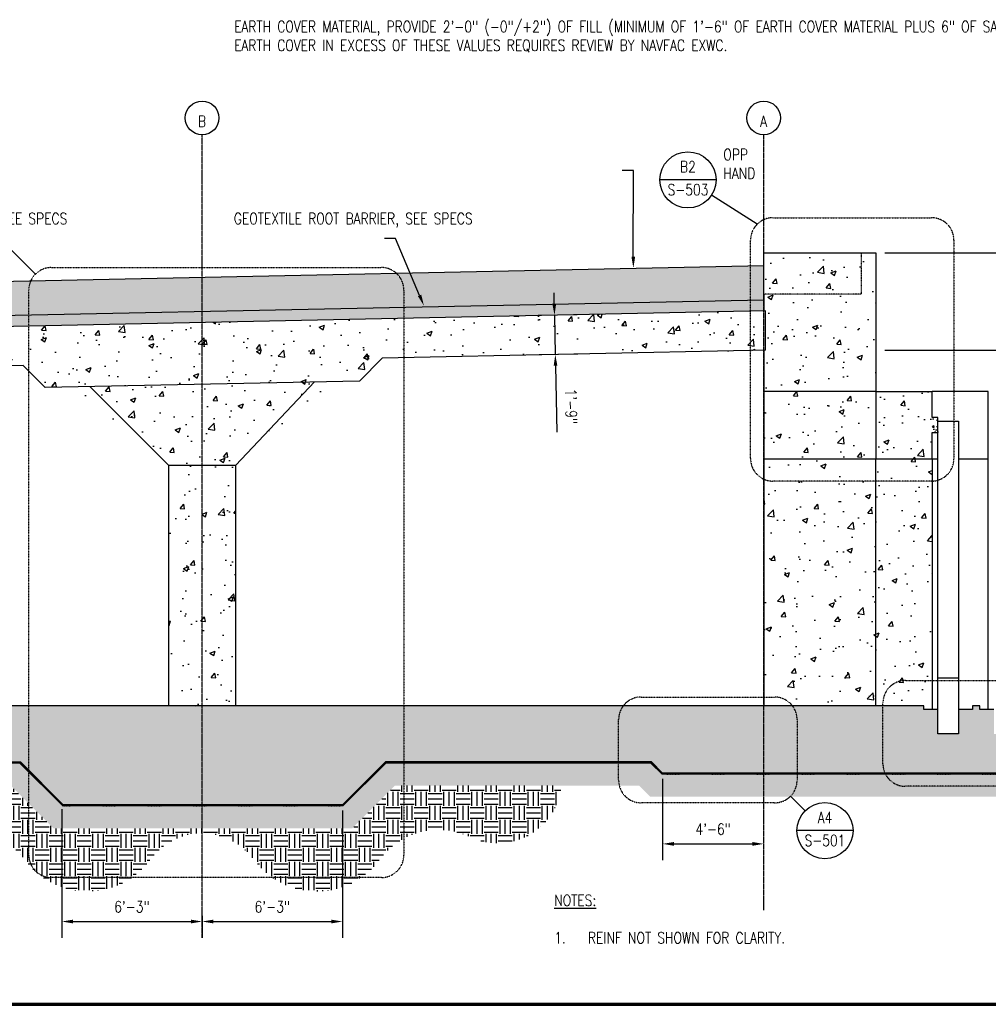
# Model space of a CAD drawing. Header units: inches. Extents: x -1704 to 9052, y -174 to 373.
# Tile 2 of 6: x -1291 to -773, y -159 to 367. Entities that reach past the tile are written whole.
import ezdxf
from ezdxf import colors
from ezdxf.entities.mleader import LeaderData, LeaderLine
from ezdxf.enums import TextEntityAlignment as Align
from ezdxf.math import Vec2, Vec3

# ---------------------------------------------------------------- set-up
doc = ezdxf.new("R2010")
doc.units = ezdxf.units.IN
doc.header["$MEASUREMENT"] = 0
for name, pattern in [('CENTER2', [1.125, 0.75, -0.125, 0.125, -0.125]), ('Dash', [0.25, 0.125, -0.125]), ('HIDDEN2', [0.1875, 0.125, -0.0625])]:
    doc.linetypes.add(name, pattern=pattern)
for name, color, linetype in [('A-DETL', 3, 'Continuous'), ('A-DETL-THIN', 1, 'Continuous'), ('A-FLOR', 173, 'Continuous'), ('A-WALL-PATT', 8, 'Continuous'), ('G-ANNO-REFR', 2, 'Continuous'), ('S-ANNO-DIMS', 1, 'Continuous'), ('S-ANNO-NOTE', 2, 'Continuous'), ('S-ANNO-SYMB', 2, 'Continuous'), ('S-ANNO-TEXT', 2, 'Continuous'), ('S-BEAM', 13, 'Continuous'), ('S-BEAM-HDLN', 1, 'Dash'), ('S-COLS', 53, 'Continuous'), ('S-DETL-LW18-020%', 77, 'Continuous'), ('S-GRID', 1, 'CENTER2'), ('S-GRID-IDEN', 1, 'Continuous')]:
    doc.layers.add(name, color=color, linetype=linetype)
doc.styles.add('AEC_COMN_TITLE', font='romans.shx', dxfattribs={"width": 0.8, "height": 0.1875})
doc.styles.add('Annotative', font='romans.shx', dxfattribs={"width": 0.8, "height": 0.125})
doc.styles.add('Arial', font='romans.shx', dxfattribs={"width": 0.8})
doc.styles.add('ROMANS', font='romans.shx', dxfattribs={"width": 0.8})
doc.dimstyles.new('Annotative', dxfattribs={"dimscale": 0, "dimtxt": 0.125, "dimasz": 0.125, "dimexe": 0.18, "dimexo": 0.0625, "dimgap": 0.09, "dimtad": 1, "dimdec": 3, "dimzin": 3, "dimdsep": 46, "dimlunit": 4, "dimtxsty": 'Annotative', "dimcen": 0.09, "dimclrt": 2, "dimazin": 2, "dimtfac": 1, "dimtdec": 3, "dimtmove": 0, "dimatfit": 0, "dimfxl": 1, "dimtfill": 1, "dimfrac": 2, "dimtolj": 1, "dimtzin": 0, "dimarcsym": 0})

# ---------------------------------------------------------------- blocks, each defined once
blk = doc.blocks.new('Grid - Circle 3_8_-570341-SECTION _COLUMN STRIP_')
at = {"layer": 'S-GRID-IDEN'}
blk.add_circle((-1193.21, 314.07), 9, dxfattribs=at)
blk = doc.blocks.new('*D20')
at = {"layer": 'Defpoints', "color": 0, "transparency": 16777216}
for p in [(-1268.21, -52.13), (-1193.21, -109.18), (-1193.21, -115.24)]:
    blk.add_point(p, dxfattribs=at)
at = {"layer": 'S-ANNO-DIMS', "color": 0, "lineweight": -2, "transparency": 16777216}
for p, q in [((-1268.21, -55.13), (-1268.21, -123.88)), ((-1262.21, -115.24), (-1199.21, -115.24)), ((-1193.21, -112.18), (-1193.21, -123.88))]:
    blk.add_line(p, q, dxfattribs=at)
at = {"layer": 'S-ANNO-DIMS', "color": 0, "transparency": 16777216}
for points in [[(-1262.21, -114.24), (-1262.21, -116.24), (-1268.21, -115.24)], [(-1199.21, -114.24), (-1199.21, -116.24), (-1193.21, -115.24)]]:
    blk.add_solid(points, dxfattribs=at)
at = {"layer": 'S-ANNO-DIMS', "color": 2, "lineweight": -3, "transparency": 16777216, "insert": (-1230.71, -107.35), "char_height": 6, "attachment_point": 5, "style": 'Annotative'}
blk.add_mtext('\\A1;6\'-3"', dxfattribs=at)
blk = doc.blocks.new('*D21')
at = {"layer": 'Defpoints', "color": 0, "transparency": 16777216}
for p in [(-1118.21, -52.88), (-1193.21, -109.18), (-1118.21, -115.24)]:
    blk.add_point(p, dxfattribs=at)
at = {"layer": 'S-ANNO-DIMS', "color": 0, "lineweight": -2, "transparency": 16777216}
for p, q in [((-1118.21, -55.88), (-1118.21, -123.88)), ((-1193.21, -112.18), (-1193.21, -123.88)), ((-1187.21, -115.24), (-1124.21, -115.24))]:
    blk.add_line(p, q, dxfattribs=at)
at = {"layer": 'S-ANNO-DIMS', "color": 0, "transparency": 16777216}
for points in [[(-1187.21, -114.24), (-1187.21, -116.24), (-1193.21, -115.24)], [(-1124.21, -114.24), (-1124.21, -116.24), (-1118.21, -115.24)]]:
    blk.add_solid(points, dxfattribs=at)
at = {"layer": 'S-ANNO-DIMS', "color": 2, "lineweight": -3, "transparency": 16777216, "insert": (-1155.71, -107.35), "char_height": 6, "attachment_point": 5, "style": 'Annotative'}
blk.add_mtext('\\A1;6\'-3"', dxfattribs=at)
blk = doc.blocks.new('*D22')
at = {"layer": 'Defpoints', "color": 0, "transparency": 16777216}
for p in [(-947.21, -36), (-893.21, -36), (-893.21, -73.77)]:
    blk.add_point(p, dxfattribs=at)
at = {"layer": 'S-ANNO-DIMS', "color": 0, "lineweight": -2, "transparency": 16777216}
for p, q in [((-947.21, -39), (-947.21, -82.41)), ((-941.21, -73.77), (-899.21, -73.77))]:
    blk.add_line(p, q, dxfattribs=at)
at = {"layer": 'S-ANNO-DIMS', "color": 0, "transparency": 16777216}
for points in [[(-941.21, -72.77), (-941.21, -74.77), (-947.21, -73.77)], [(-899.21, -72.77), (-899.21, -74.77), (-893.21, -73.77)]]:
    blk.add_solid(points, dxfattribs=at)
at = {"layer": 'S-ANNO-DIMS', "color": 2, "lineweight": -3, "transparency": 16777216, "insert": (-920.21, -65.88), "char_height": 6, "attachment_point": 5, "style": 'Annotative'}
blk.add_mtext('\\A1;4\'-6"', dxfattribs=at)
blk = doc.blocks.new('Detail Callout AEC')
at = {"color": 0, "linetype": 'ByBlock', "lineweight": -3, "transparency": 16777216}
blk.add_line((0.25, 0), (-0.25, 0), dxfattribs=at)
blk.add_circle((0, 0), 0.25, dxfattribs=at)
at = {"color": 0, "linetype": 'ByBlock', "lineweight": -3, "transparency": 16777216, "style": 'AEC_COMN_TITLE'}
for tag, p in [('VIEWNUMBER', (0, 0.0508)), ('SHEETNUMBER', (0, -0.1263))]:
    blk.add_attdef(tag, text='', height=0.0938, dxfattribs=at).set_placement(p, align=Align.CENTER)
blk = doc.blocks.new('*D13')
at = {"layer": 'Defpoints', "color": 0, "transparency": 16777216}
for p in [(-1004.97, 208.68), (-989.9, 208.99), (-989.46, 188)]:
    blk.add_point(p, dxfattribs=at)
at = {"layer": 'S-ANNO-DIMS', "color": 0, "lineweight": -2, "transparency": 16777216}
for p, q in [((-1005.09, 214.68), (-1005.22, 220.68)), ((-992.9, 208.93), (-1013.61, 208.51)), ((-1004.97, 208.68), (-1004.54, 187.69)), ((-992.46, 187.94), (-1013.18, 187.52)), ((-1004.42, 181.69), (-1003.69, 146.14))]:
    blk.add_line(p, q, dxfattribs=at)
at = {"layer": 'S-ANNO-DIMS', "color": 0, "transparency": 16777216}
for points in [[(-1004.09, 214.7), (-1006.09, 214.66), (-1004.97, 208.68)], [(-1003.42, 181.71), (-1005.42, 181.67), (-1004.54, 187.69)]]:
    blk.add_solid(points, dxfattribs=at)
at = {"layer": 'S-ANNO-DIMS', "color": 2, "transparency": 16777216, "insert": (-996.08, 159.99), "char_height": 6, "attachment_point": 5, "rotation": 271.1781, "style": 'Annotative', "bg_fill": 3, "box_fill_scale": 1.25, "bg_fill_color": 256, "bg_fill_true_color": 13158600, "bg_fill_transparency": 0}
blk.add_mtext('\\A1;1\'-9"', dxfattribs=at)
blk = doc.blocks.new('*U7')
at = {"linetype": 'Continuous', "lineweight": 70}
blk.add_line((1.125, 0.625), (23.5, 0.625), dxfattribs=at)
at = {"style": 'Arial'}
blk.add_attdef('DRAWING_AREA_TITLE', text='', height=0.187, dxfattribs=at).set_placement((1.374, 0.634), align=Align.BOTTOM_LEFT)
blk.add_attdef('X#', text='', height=0.187, dxfattribs=at).set_placement((0.812, 0.625), align=Align.MIDDLE_CENTER)
blk.add_attdef('SCALE:', text='', height=0.0938, dxfattribs=at).set_placement((1.374, 0.561), align=Align.TOP_LEFT)

msp = doc.modelspace()

# ---------------------------------------------------------------- hatches: boundary and pattern name
at = {"layer": 'A-DETL-THIN'}
h = msp.add_hatch(dxfattribs=at)
h.set_pattern_fill('PLASTI', color=256, scale=4, angle=45)
h.paths.add_polyline_path([(-1290.3309, -30), (-1581.2059, -30), (-1581.2059, -30.5906), (-1290.5756, -30.5906), (-1267.7003, -53.4658), (-1117.9616, -53.4658), (-1095.0863, -30.5906), (-953.4506, -30.5906), (-947.4506, -36.5906), (-737.2059, -36.5906), (-737.2059, -36), (-947.2059, -36), (-953.2059, -30), (-1095.3309, -30), (-1118.2062, -52.8753), (-1267.4556, -52.8753)])
at = {"layer": 'A-WALL-PATT', "lineweight": -3}
h = msp.add_hatch(dxfattribs=at)
h.set_pattern_fill('AR-CONC', color=8, scale=4, style=0)
h.paths.add_polyline_path([(-893.2059, 242), (-893.2059, 220), (-841.2059, 220), (-841.2059, 242)])
h = msp.add_hatch(dxfattribs=at)
h.set_pattern_fill('AR-CONC', color=8, scale=4, style=0)
h.paths.add_polyline_path([(-833.2059, 242), (-841.2059, 242), (-841.2059, 220), (-893.2059, 220), (-893.2059, 168), (-833.2059, 168)])
h = msp.add_hatch(dxfattribs=at)
h.set_pattern_fill('AR-SAND', color=8, style=0)
h.set_pattern_definition([(37.5, (8, 0), (-0.0629934, 1.9268238), [0, -1.52, 0, -1.7, 0, -1.625]), (7.5, (8, 0), (1.7697767, 2.822146), [0, -0.82, 0, -1.37, 0, -0.525]), (327.5, (6.77, 0), (3.1141419, 0.005659), [0, -0.5, 0, -1.8, 0, -2.35]), (317.5, (6.77, 0), (3.0061266, 0.8776756), [0, -0.25, 0, -1.18, 0, -1.35])])
h.paths.add_polyline_path([(-893.2059, 216.9836), (-1519.2059, 203.9457), (-1519.2059, 8.5453), (-1521.7512, 6), (-1561.2059, 6), (-1561.2059, -30), (-1555.1885, -30), (-1555.1885, 0), (-1537.2059, 0), (-1519.2659, 0), (-1513.2059, 6.06), (-1513.2059, 173.3256), (-1513.2132, 197.5323), (-1512.4913, 198.2543), (-893.2059, 210.9824)])
h = msp.add_hatch(dxfattribs=at)
h.set_pattern_fill('AR-CONC', color=8, scale=4, style=0)
h.paths.add_polyline_path([(-893.2059, 210.9824), (-1512.4987, 198.2469), (-1513.2058, 197.5397), (-1513.2027, 171.6025), (-1493.2058, 171.6024), (-1487.0378, 177.7705), (-1288.9049, 181.845), (-1277.1443, 170.0843), (-1109.2059, 173.5379), (-1096.9514, 185.7924), (-893.2059, 189.9824)])
h = msp.add_hatch(dxfattribs=at)
h.set_pattern_fill('AR-CONC', color=8, scale=4, style=0)
h.paths.add_polyline_path([(-1175.2059, 132), (-1114.8304, 176.4229), (-1275.6163, 173.1164), (-1211.2059, 132)])
h.paths.add_polyline_path([(-1175.2059, 132), (-1211.2059, 132), (-1211.2059, 0), (-1175.2059, 0)])
h = msp.add_hatch(dxfattribs=at)
h.set_pattern_fill('AR-CONC', color=8, scale=4, style=0)
h.paths.add_polyline_path([(-893.2059, 132), (-833.2059, 132), (-833.2059, 168), (-893.2059, 168)])
h = msp.add_hatch(dxfattribs=at)
h.set_pattern_fill('AR-CONC', color=8, scale=4, style=0)
h.paths.add_polyline_path([(-833.2059, 132), (-803.2059, 132), (-803.2059, 168), (-833.2059, 168)])
h = msp.add_hatch(dxfattribs=at)
h.set_pattern_fill('AR-CONC', color=8, style=0)
h.set_pattern_definition([(50, (0, 0), (7.1726, -0.62752), [0.75, -8.25]), (355, (0, 0), (-1.387513, 7.52192), [0.6, -6.6]), (100.4514, (0.598, -0.052), (5.78509, 6.8944), [0.6374, -7.01142]), (46.1842, (0, 2), (10.67241, -1.65519), [1.125, -12.375]), (96.6356, (0.889, 1.862), (9.34662, 9.74119), [0.9561, -10.51714]), (351.1842, (0, 2), (9.34662, 9.74119), [0.9, -9.9]), (21, (1, 1.5), (5.96907, -4.02619), [0.75, -8.25]), (326, (1, 1.5), (2.43315, 7.2515), [0.6, -6.6]), (71.4514, (1.4974, 1.1645), (8.402224, 3.22531), [0.6374, -7.01142]), (37.5, (0, 0), (0.1215986, 3.3289385), [0, -6.52, 0, -6.7, 0, -6.625]), (7.5, (0, 0), (2.630695, 3.944117), [0, -3.82, 0, -6.37, 0, -2.525]), (327.5, (-2.23, 0), (5.338224, -0.225549), [0, -2.5, 0, -7.8, 0, -10.35]), (317.5, (-3.23, 0), (5.831862, 1.00105), [0, -3.25, 0, -5.18, 0, -7.35])])
h.paths.add_polyline_path([(-800.2059, 146), (-800.2059, 154), (-803.2059, 154), (-803.2059, 146)])
h = msp.add_hatch(dxfattribs=at)
h.set_pattern_fill('AR-CONC', color=8, scale=4, style=0)
h.paths.add_polyline_path([(-893.2059, 132), (-803.2059, 132), (-803.2059, 0), (-893.2059, 0)])
h = msp.add_hatch(dxfattribs=at)
h.set_pattern_fill('AR-CONC', color=8, scale=4, style=0)
h.paths.add_polyline_path([(-1095.3309, -30), (-953.2059, -30), (-947.2059, -36), (-737.2059, -36), (-737.2059, 0), (-751.7059, 0), (-751.7059, -2), (-759.2059, -2), (-759.2059, -15), (-770.2059, -15), (-770.2059, -2), (-777.7059, -2), (-777.7059, 0), (-781.7059, 0), (-781.7059, -2), (-789.2059, -2), (-789.2059, -15), (-800.2059, -15), (-800.2059, -2), (-807.7059, -2), (-807.7059, 0), (-893.2059, 0), (-1537.2059, 0), (-1537.2059, -30), (-1290.3309, -30), (-1267.4556, -52.8753), (-1118.2062, -52.8753)])
h = msp.add_hatch(dxfattribs=at)
h.set_pattern_fill('GRAVEL', color=8, scale=10, style=0)
h.set_pattern_definition([(228.01279, (7.2, 10), (-80, -90), [1.34536, -133.19088]), (184.96974, (6.3, 9), (120, 10), [2.30868, -228.55925]), (132.510447, (4, 8.8), (100, -110), [1.62788, -161.160326]), (267.27369, (0.1, 6.3), (10, 200), [2.10238, -208.13558]), (292.833654, (0, 4.2), (-50, 120), [2.06155, -204.09373]), (357.27369, (0.8, 2.3), (-200, 10), [2.10238, -208.13558]), (37.69424, (2.9, 2.2), (-130, -100), [2.78029, -275.248485]), (72.255328, (5.1, 3.9), (70, 220), [2.62488, -259.863215]), (121.429566, (5.9, 6.4), (-80, 130), [2.1095, -208.84073]), (175.23636, (4.8, 8.2), (110, -10), [2.40832, -118.007626]), (222.397438, (2.4, 8.4), (-120, -110), [3.11448, -308.33375]), (138.814075, (10, 6.2), (-70, 60), [1.06301, -105.23845]), (171.469234, (9.2, 6.9), (130, -20), [2.02237, -200.215114]), (225, (7.2, 7.2), (-1e-15, -10), [1.41421, -12.727926]), (203.19859, (6.5, 8.4), (50, 20), [0.76158, -75.39615]), (291.80141, (5.8, 8.1), (-10, 30), [1.07703, -52.77462]), (30.96376, (6.2, 7.1), (30, 20), [1.74929, -56.56023]), (161.56505, (7.7, 8), (20, -10), [1.26491, -30.357867]), (16.38954, (0, 8.1), (100, 30), [1.772, -175.42845]), (70.346176, (1.7, 8.6), (-40, -110), [1.48661, -147.17408]), (293.19859, (7.7, 10), (-20, 50), [1.52315, -74.63458]), (343.61046, (8.3, 8.6), (-100, 30), [1.772, -175.42845]), (339.443955, (0, 1.9), (-50, 20), [1.7088, -83.73124]), (294.77514, (1.6, 1.3), (-50, 110), [1.43178, -141.74643]), (66.80141, (7.8, 0), (20, 50), [1.52315, -74.63458]), (17.354025, (8.4, 1.4), (-130, -40), [1.67631, -165.954236]), (69.443955, (2.9, 0), (-20, -50), [0.8544, -84.58564]), (101.30993, (7.2, 0), (-10, 40), [0.5099, -50.480295]), (165.96376, (7.1, 0.5), (30, -10), [2.06155, -39.169506]), (186.009006, (5.1, 1), (100, 10), [1.9105, -189.13923]), (303.69007, (6.2, 6.2), (-10, 20), [1.44222, -34.61329]), (353.157227, (7, 5), (170, -20), [2.51794, -249.275626]), (60.945396, (9.5, 4.7), (-40, -70), [1.02956, -101.92674]), (90, (10, 5.6), (-10, 10), [0.6, -9.4]), (120.256437, (4.9, 1.3), (40, -70), [1.38924, -137.5352]), (48.01279, (4.2, 2.5), (80, 90), [2.69072, -131.84552]), (0, (6, 4.5), (10, 10), [2.6, -7.4]), (325.304846, (8.6, 4.5), (100, -70), [1.58114, -156.532743]), (254.0546, (9.9, 3.6), (-10, -40), [1.45602, -71.34508]), (207.645975, (9.5, 2.2), (-190, -100), [2.37065, -234.69474]), (175.42608, (7.4, 1.1), (-130, 10), [2.50799, -248.290734])])
h.paths.add_polyline_path([(-953.4506, -30.5906), (-1095.0863, -30.5906), (-1117.9616, -53.4658), (-1267.7003, -53.4658), (-1290.5756, -30.5906), (-1581.2059, -30.5906), (-1581.2059, -42.5906), (-1295.5461, -42.5906), (-1272.6708, -65.4658), (-1112.9911, -65.4658), (-1090.1158, -42.5906), (-959.7965, -42.5906), (-953.7965, -48.5906), (-737.2059, -48.5906), (-737.2059, -36.5906), (-947.4506, -36.5906)])
h = msp.add_hatch(dxfattribs=at)
h.set_pattern_fill('EARTH', color=8, scale=30, style=0)
h.paths.add_polyline_path([(-1131.9278, -99.1892), (-1127.6046, -98.9635), (-1123.3285, -98.2889), (-1119.1458, -97.1726), (-1115.102, -95.6269), (-1111.2413, -93.6685), (-1107.6054, -91.3187), (-1104.234, -88.6031), (-1101.1637, -85.5512), (-1095.7874, -78.9665), (-1092.8175, -76.0368), (-1089.5522, -73.4406), (-1086.0285, -71.2073), (-1082.2869, -69.3626), (-1078.3698, -67.9275), (-1074.322, -66.9183), (-1070.1897, -66.3465), (-1066.0199, -66.2186), (-1061.8603, -66.5362), (-1057.7583, -67.2956), (-1053.7607, -68.4881), (-1046.3876, -71.5654), (-1042.7199, -72.6255), (-1038.9563, -73.2669), (-1035.1445, -73.4816), (-1031.2001, -73.2517), (-1027.3091, -72.5648), (-1023.5243, -71.4305), (-1019.897, -69.864), (-1016.4763, -67.8865), (-1013.3085, -65.5249), (-1010.4367, -62.8112), (-1007.8998, -59.7822), (-1005.732, -56.4788), (-1003.9628, -52.9459), (-1002.6162, -49.2313), (-1001.7104, -45.3854), (-1001.2577, -42.5906), (-1090.1158, -42.5906), (-1112.9911, -65.4658), (-1272.6708, -65.4658), (-1295.5461, -42.5906), (-1385.2085, -42.5906), (-1384.961, -43.6317), (-1384.2222, -47.6632), (-1383.0029, -51.5762), (-1381.3207, -55.3137), (-1379.2004, -58.8213), (-1376.6727, -62.0476), (-1373.7745, -64.9458), (-1370.5481, -67.4735), (-1367.0406, -69.5939), (-1363.3031, -71.276), (-1359.39, -72.4954), (-1355.3585, -73.2342), (-1351.2674, -73.4816), (-1347.4556, -73.2669), (-1343.692, -72.6255), (-1340.0243, -71.5654), (-1332.6512, -68.4881), (-1328.6536, -67.2956), (-1324.5515, -66.5362), (-1320.3919, -66.2186), (-1316.2222, -66.3465), (-1311.9839, -66.9447), (-1308.0421, -67.9275), (-1304.125, -69.3626), (-1300.3833, -71.2073), (-1296.8597, -73.4406), (-1293.5944, -76.0368), (-1290.6245, -78.9665), (-1285.2482, -85.5512), (-1282.1779, -88.6031), (-1278.8065, -91.3187), (-1275.1706, -93.6685), (-1271.3098, -95.6269), (-1267.2661, -97.1726), (-1263.0834, -98.2889), (-1258.8072, -98.9635), (-1254.484, -99.1892), (-1250.1609, -98.9635), (-1245.8847, -98.2889), (-1241.702, -97.1726), (-1237.6583, -95.6269), (-1233.7975, -93.6685), (-1230.1616, -91.3187), (-1226.7902, -88.6031), (-1223.7199, -85.5512), (-1220.984, -82.1962), (-1218.4119, -79.0836), (-1215.493, -76.2936), (-1212.2674, -73.8645), (-1208.7797, -71.8298), (-1205.0777, -70.2174), (-1201.2123, -69.0497), (-1197.2369, -68.3425), (-1193.2059, -68.1057), (-1189.175, -68.3425), (-1185.1995, -69.0497), (-1181.3342, -70.2174), (-1177.6322, -71.8298), (-1174.1444, -73.8645), (-1170.9189, -76.2936), (-1168, -79.0836), (-1165.4278, -82.1962), (-1162.692, -85.5512), (-1159.6217, -88.6031), (-1156.2502, -91.3187), (-1152.6144, -93.6685), (-1148.7536, -95.6269), (-1144.7099, -97.1726), (-1140.5272, -98.2889), (-1136.251, -98.9635), (-1132.1092, -99.1797)])
at = {"layer": 'S-DETL-LW18-020%', "lineweight": -3}
h = msp.add_hatch(dxfattribs=at)
h.set_pattern_fill('EARTH', color=8, scale=30, style=0)
h.paths.add_polyline_path([(-1519.2059, 204.1103), (-893.2059, 216.9836), (-893.2059, 220), (-893.3209, 220), (-893.2059, 234.9874), (-1552.4813, 221.4298), (-1577.9469, 208.697), (-1577.9469, -30), (-1561.2059, -30), (-1561.2059, 6), (-1521.7512, 6), (-1519.2059, 8.5453)])

# ---------------------------------------------------------------- linework, layer by layer
at = {"layer": 'A-DETL-THIN', "lineweight": -3}
msp.add_line((-893.2059, 234.9874), (-1552.4813, 221.4298), dxfattribs=at)
at = {"layer": 'A-DETL-THIN'}
msp.add_line((-789.2059, 132), (-773.2059, 132), dxfattribs=at)
at = {"layer": 'A-DETL-THIN', "lineweight": -3}
msp.add_lwpolyline([(-737.2059, -36), (-737.2059, -36.5906), (-947.4506, -36.5906), (-953.4506, -30.5906), (-1095.0863, -30.5906), (-1117.9616, -53.4658), (-1267.7003, -53.4658), (-1290.5756, -30.5906), (-1581.2059, -30.5906), (-1581.2059, -30), (-1290.3309, -30)], dxfattribs=at)
at = {"layer": 'A-FLOR', "lineweight": -3}
for p, q in [((-892.2059, 211.0029), (-1512.4987, 198.2469)), ((-892.2059, 190.0029), (-892.2059, 211.0029)), ((-892.2059, 190.0029), (-1096.9514, 185.7924)), ((-1288.9049, 181.845), (-1487.0378, 177.7705)), ((-1109.2059, 173.5379), (-1277.1443, 170.0843)), ((-807.7059, -2), (-807.7059, 0)), ((-800.2059, -2), (-807.7059, -2)), ((-800.2059, -15), (-800.2059, -2)), ((-781.7059, -2), (-789.2059, -2)), ((-789.2059, -2), (-789.2059, -15)), ((-770.2059, -2), (-777.7059, -2)), ((-789.2059, -15), (-800.2059, -15))]:
    msp.add_line(p, q, dxfattribs=at)
at = {"layer": 'A-FLOR'}
for p, q in [((-1109.2059, 173.5379), (-1096.9514, 185.7924)), ((-1277.1443, 170.0843), (-1288.9049, 181.845))]:
    msp.add_line(p, q, dxfattribs=at)
at = {"layer": 'A-FLOR', "lineweight": -3}
for points in [[(-807.7059, 0), (-1555.1885, 0), (-1555.1885, -30)], [(-777.7059, -2), (-777.7059, 0), (-781.7059, 0), (-781.7059, -2)], [(-737.2059, -36), (-947.2059, -36), (-953.2059, -30), (-1095.3309, -30), (-1118.2062, -52.8753), (-1267.4556, -52.8753), (-1290.3309, -30)]]:
    msp.add_lwpolyline(points, dxfattribs=at)
at = {"layer": 'G-ANNO-REFR'}
msp.add_line((-878.8803, -48.2902), (-871.078, -56.0925), dxfattribs=at)
at = {"layer": 'S-ANNO-SYMB'}
for p, q in [((-896.7201, 257.2603), (-921.056, 272.8942)), ((-1282.2897, 230.6324), (-1295.4245, 243.7672))]:
    msp.add_line(p, q, dxfattribs=at)
at = {"layer": 'S-ANNO-SYMB', "lineweight": -3}
for p, q in [((-828.4559, 242), (-641.1263, 242)), ((-828.4559, 190), (-641.1263, 190))]:
    msp.add_line(p, q, dxfattribs=at)
at = {"layer": 'S-ANNO-SYMB', "linetype": 'HIDDEN2'}
for points in [[(-888.2348, 260.775), (-803.5709, 260.775, -0.41421356), (-791.5709, 248.775), (-791.5709, 132.0559, -0.41421356), (-803.5709, 120.0559), (-888.2348, 120.0559, -0.41421356), (-900.2348, 132.0559), (-900.2348, 248.775, -0.41421356)], [(-1273.8044, 234.1472), (-1097.4433, 234.1472, -0.41421356), (-1085.4433, 222.1472), (-1085.4433, -79.7307, -0.41421356), (-1097.4433, -91.7307), (-1273.8044, -91.7307, -0.41421356), (-1285.8044, -79.7307), (-1285.8044, 222.1472, -0.41421356)], [(-817.5, 13.5), (-746.1681, 13.5, -0.41421356), (-734.1681, 1.5), (-734.1681, -31, -0.41421356), (-746.1681, -43), (-817.5, -43, -0.41421356), (-829.5, -31), (-829.5, 1.5, -0.41421356)], [(-958.6976, 4.6951), (-887.3656, 4.6951, -0.41421356), (-875.3656, -7.3049), (-875.3656, -39.8049, -0.41421356), (-887.3656, -51.8049), (-958.6976, -51.8049, -0.41421356), (-970.6976, -39.8049), (-970.6976, -7.3049, -0.41421356)]]:
    msp.add_lwpolyline(points, format="xyb", close=True, dxfattribs=at)
at = {"layer": 'S-BEAM', "lineweight": -3}
for p, q in [((-893.2059, 220), (-893.2059, 210.9824)), ((-893.2059, 189.9824), (-893.2059, 132)), ((-833.2059, 168), (-893.2059, 168)), ((-833.2059, 168), (-803.2059, 168)), ((-803.2059, 154), (-803.2059, 168)), ((-800.2059, 154), (-803.2059, 154)), ((-800.2059, 146), (-800.2059, 154)), ((-803.2059, 132), (-803.2059, 146)), ((-803.2059, 146), (-800.2059, 146)), ((-893.2059, 132), (-800.2079, 132))]:
    msp.add_line(p, q, dxfattribs=at)
at = {"layer": 'S-BEAM'}
msp.add_line((-833.2059, 168), (-833.2059, 132.002), dxfattribs=at)
at = {"layer": 'S-BEAM', "lineweight": -3}
msp.add_lwpolyline([(-893.2059, 220), (-893.2059, 242), (-833.2059, 242), (-833.2059, 168)], dxfattribs=at)
at = {"layer": 'S-BEAM-HDLN', "lineweight": -3}
msp.add_lwpolyline([(-841.2059, 242), (-841.2059, 220), (-893.2059, 220)], dxfattribs=at)
at = {"layer": 'S-COLS', "lineweight": -3}
for p, q in [((-1253.2059, 170.5766), (-1211.2059, 128.5766)), ((-1133.2059, 173.0444), (-1175.2059, 128.5766)), ((-773.2059, 168), (-803.2059, 168)), ((-773.2059, -2), (-773.2059, 168)), ((-800.2059, 152), (-789.2059, 152)), ((-789.2059, 152), (-789.2059, -2)), ((-800.2059, -2), (-800.2079, 146)), ((-893.2059, 132), (-893.2059, 0)), ((-833.2059, 0), (-833.2059, 132)), ((-803.2059, 131.998), (-803.2059, -2)), ((-1211.2059, 128.5766), (-1211.2059, 0)), ((-1211.2059, 128.5766), (-1175.2059, 128.5766)), ((-1175.2059, 0), (-1175.2059, 128.5766)), ((-800.2059, 15), (-789.2059, 15))]:
    msp.add_line(p, q, dxfattribs=at)
at = {"layer": 'S-GRID', "lineweight": -3}
for p, q in [((-1193.2059, -123.882), (-1193.2059, 305.0725)), ((-893.2059, -109.1848), (-893.2059, 305.0725))]:
    msp.add_line(p, q, dxfattribs=at)

# ---------------------------------------------------------------- block references
at = {"layer": 'G-ANNO-REFR'}
ref = msp.add_blockref('Detail Callout AEC', (-933.6762, 281.0016), dxfattribs=dict(at, xscale=60, yscale=60, zscale=60))
ref.add_attrib('VIEWNUMBER', 'B2', dxfattribs={"layer": 'S-ANNO-TEXT', "color": 1, "transparency": 16777216, "height": 6.00001, "style": 'ROMANS', "width": 0.8}).set_placement((-933.6762, 283.2516), align=Align.BOTTOM_CENTER)
ref.add_attrib('SHEETNUMBER', 'S-503', dxfattribs={"layer": 'S-ANNO-TEXT', "color": 1, "transparency": 16777216, "height": 6.00001, "style": 'ROMANS', "width": 0.8}).set_placement((-933.6762, 272.7466), align=Align.CENTER)
ref = msp.add_blockref('Detail Callout AEC', (-860.4714, -66.6991), dxfattribs=dict(at, xscale=60, yscale=60, zscale=60))
ref.add_attrib('VIEWNUMBER', 'A4', dxfattribs={"layer": 'S-ANNO-TEXT', "color": 1, "transparency": 16777216, "height": 6.00001, "style": 'ROMANS', "width": 0.8}).set_placement((-860.4714, -64.4491), align=Align.BOTTOM_CENTER)
ref.add_attrib('SHEETNUMBER', 'S-501', dxfattribs={"layer": 'S-ANNO-TEXT', "color": 1, "transparency": 16777216, "height": 6.00001, "style": 'ROMANS', "width": 0.8}).set_placement((-860.4714, -74.9541), align=Align.CENTER)
at = {"layer": 'S-ANNO-SYMB', "lineweight": -3, "xscale": 47.99999998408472, "yscale": 47.99999998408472, "zscale": 47.99999998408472}
msp.add_blockref('*U7', (-1727.956, -189.4688), dxfattribs=at)
at = {"layer": 'S-GRID-IDEN', "lineweight": -3}
for p in [(0, 0), (300, 0)]:
    msp.add_blockref('Grid - Circle 3_8_-570341-SECTION _COLUMN STRIP_', p, dxfattribs=at)

# ---------------------------------------------------------------- texts
at = {"layer": 'S-ANNO-NOTE', "lineweight": -3, "char_height": 6, "attachment_point": 5, "line_spacing_factor": 0.981704, "style": 'Annotative'}
for s, insert, width in [('\\pxqc,t3.2,6.4,9.6,12.8,16,19.2,22.4,25.6,28.8,32,35.2,38.4,41.6,44.8,48,51.2,54.4,57.6,60.8,64,67.2,70.4,73.6,76.8,80,83.2,86.4,89.6,92.8,96,99.2,102.4;{B}', (-1193.2612, 312.2626), 6.107717), ('\\pxqc,t3.2,6.4,9.6,12.8,16,19.2,22.4,25.6,28.8,32,35.2,38.4,41.6,44.8,48,51.2,54.4,57.6,60.8,64,67.2,70.4,73.6,76.8,80,83.2,86.4,89.6,92.8,96,99.2,102.4;{A}', (-893.2536, 312.2626), 4.39937)]:
    msp.add_mtext(s, dxfattribs=dict(at, insert=insert, width=width))
at = {"layer": 'S-ANNO-NOTE', "char_height": 6, "attachment_point": 1, "style": 'Annotative'}
for s, insert, width in [('OPP\\PHAND', (-914.7657, 297.4952), 22.997743), ('{\\LNOTES:}\\P\\P\\pxi-3,l3,t3;1.^IREINF NOT SHOWN FOR CLARITY.', (-1005.0747, -100.9257), 153.63469)]:
    msp.add_mtext(s, dxfattribs=dict(at, insert=insert, width=width))

# ---------------------------------------------------------------- dimensions: what is measured, and where the dimension line sits
at = {"layer": 'S-ANNO-DIMS', "lineweight": -3}
for base, p1, p2, override, picture, middle in [((-893.2059, -73.7674), (-947.2059, -36), (-893.2059, -36), {"dimpost": '\\X', "dimse2": 1, "dimtfill": 0, "dimtfillclr": 6}, '*D22', (-920.2059, -65.876)), ((-1193.2059, -115.242), (-1268.2059, -52.1253), (-1193.2059, -109.1848), {"dimpost": '\\X', "dimtfill": 0, "dimtfillclr": 6}, '*D20', (-1230.7059, -107.3506)), ((-1118.2059, -115.242), (-1193.2059, -109.1848), (-1118.2059, -52.8753), {"dimpost": '\\X', "dimtfill": 0, "dimtfillclr": 6}, '*D21', (-1155.7059, -107.3506))]:
    dim = msp.add_linear_dim(base=base, p1=p1, p2=p2, dimstyle='Annotative', override=override, dxfattribs=at)
    dim.commit()
    dim.dimension.update_dxf_attribs({"geometry": picture, "text_midpoint": middle})

# ---------------------------------------------------------------- leaders
at = {"layer": 'S-ANNO-NOTE', "lineweight": -3}
ml = msp.add_multileader_mtext('Standard', dxfattribs=at)
ml.set_content('EARTH COVER MATERIAL, PROVIDE 2\'-0" (-0"/+2") OF FILL (MINIMUM OF 1\'-6" OF EARTH COVER MATERIAL PLUS 6" OF SAND MATERIAL AS REQUIRED PER FOUNDATION GENERAL NOTES ON S-001) TO ANY EXTERIOR EDGE OF THE MAGAZINE (ROOF PANEL, SIDE WALL, REAR WALL).\\PEARTH COVER IN EXCESS OF THESE VALUES REQUIRES REVIEW BY NAVFAC EXWC.', color=256, style='Annotative')
ml.set_leader_properties(color=1, linetype='ByLayer', lineweight=-1)
ml.build(insert=Vec2(0, 0))
ml.multileader.update_dxf_attribs({"text_right_attachment_type": 3, "dogleg_length": 0.125, "arrow_head_size": 6, "scale": 48})
ctx = ml.context
ctx.base_point, ctx.scale, ctx.char_height, ctx.arrow_head_size, ctx.landing_gap_size, ctx.plane_origin = Vec3(-1180.4413, 362.8757), 48, 6, 6, 4.32, Vec3(-976.2137, 253)
ctx.right_attachment = 3
notes = []
notes.append((ctx, [(0, (1, 1, 0), (-962.8299, 286.0186), (-1, 0), 6, [(0, [(-962.851, 233.9305)], 0, [])])]))
ctx.mtext.insert, ctx.mtext.width, ctx.mtext.flow_direction = Vec3(-1176.1213, 365.8757), 203.191364, 5
ml = msp.add_multileader_mtext('Standard', dxfattribs=at)
ml.set_content('WATER PROOFING MEMBRANE WITH PROTECTION BOARD, SEE SPECS', color=256, style='Annotative')
ml.set_leader_properties(color=1, linetype='ByLayer', lineweight=-1)
ml.build(insert=Vec2(0, 0))
ml.multileader.update_dxf_attribs({"text_right_attachment_type": 3, "dogleg_length": 0.125, "arrow_head_size": 6, "scale": 48})
ctx = ml.context
ctx.base_point, ctx.scale, ctx.char_height, ctx.arrow_head_size, ctx.landing_gap_size, ctx.plane_origin = Vec3(-1488.2612, 259.7299), 48, 6, 6, 4.32, Vec3(-1324.6274, 192.5122)
ctx.right_attachment = 3
notes.append((ctx, [(0, (1, 1, 0), (-1348.3641, 249.7299), (-1, 0), 6, [(0, [(-1324.9128, 202.1045)], 0, [])])]))
ctx.mtext.insert, ctx.mtext.width, ctx.mtext.flow_direction = Vec3(-1483.9412, 263.3014), 130.551797, 5
ml = msp.add_multileader_mtext('Standard', dxfattribs=at)
ml.set_content('GEOTEXTILE ROOT BARRIER, SEE SPECS', color=256, style='Annotative')
ml.set_leader_properties(color=1, linetype='ByLayer', lineweight=-1)
ml.build(insert=Vec2(0, 0))
ml.multileader.update_dxf_attribs({"text_right_attachment_type": 3, "dogleg_length": 0.125, "arrow_head_size": 6, "scale": 48})
ctx = ml.context
ctx.base_point, ctx.scale, ctx.char_height, ctx.arrow_head_size, ctx.landing_gap_size, ctx.plane_origin = Vec3(-1180.5923, 259.7299), 48, 6, 6, 4.32, Vec3(-1075.7806, 235.5192)
ctx.right_attachment = 3
notes.append((ctx, [(0, (1, 1, 0), (-1089.8381, 249.7299), (-1, 0), 6, [(0, [(-1074.7191, 213.7389)], 0, [])])]))
ctx.mtext.insert, ctx.mtext.width, ctx.mtext.flow_direction = Vec3(-1176.2723, 263.3014), 79.744078, 5
ml = msp.add_multileader_mtext('Standard', dxfattribs=at)
ml.set_content('6"X6" CHAMFER AT WALL TO ROOF JOINT, (TYP)', color=256, style='Annotative')
ml.set_leader_properties(color=1, linetype='ByLayer', lineweight=-1)
ml.build(insert=Vec2(0, 0))
ml.multileader.update_dxf_attribs({"text_right_attachment_type": 3, "dogleg_length": 0.125, "arrow_head_size": 6, "scale": 48})
ctx = ml.context
ctx.base_point, ctx.scale, ctx.char_height, ctx.arrow_head_size, ctx.landing_gap_size, ctx.plane_origin = Vec3(-1465.3714, 146.5046), 48, 6, 6, 4.32, Vec3(-1490.2791, 164.1034)
ctx.right_attachment = 3
notes.append((ctx, [(0, (1, 1, 0), (-1471.3714, 146.5046), (1, 0), 6, [(0, [(-1490.1218, 174.6025)], 0, [])])]))
ctx.mtext.insert, ctx.mtext.width, ctx.mtext.flow_direction = Vec3(-1461.0514, 150.5046), 91.831059, 5
ml = msp.add_multileader_mtext('Standard', dxfattribs=at)
ml.set_content('GEOTEXTILE ROOT BARRIER, SEE SPECS', color=256, style='Annotative')
ml.set_leader_properties(color=1, linetype='ByLayer', lineweight=-1)
ml.build(insert=Vec2(0, 0))
ml.multileader.update_dxf_attribs({"text_right_attachment_type": 3, "dogleg_length": 0.125, "arrow_head_size": 6, "scale": 48})
ctx = ml.context
ctx.base_point, ctx.scale, ctx.char_height, ctx.arrow_head_size, ctx.landing_gap_size, ctx.plane_origin = Vec3(-1708.2759, 100.1333), 48, 6, 6, 4.32, Vec3(-1553.2639, 92.166)
ctx.right_attachment = 3
notes.append((ctx, [(0, (1, 1, 0), (-1594.8931, 90.1333), (-1, 0), 6, [(0, [(-1519.2059, 75.8522)], 0, [])])]))
ctx.mtext.insert, ctx.mtext.width, ctx.mtext.flow_direction = Vec3(-1703.9559, 103.1333), 114.419206, 5
ml = msp.add_multileader_mtext('Standard', dxfattribs=at)
ml.set_content('6"X6" CHAMFER AT WALL TO SLAB JOINT, (TYP)', color=256, style='Annotative')
ml.set_leader_properties(color=1, linetype='ByLayer', lineweight=-1)
ml.build(insert=Vec2(0, 0))
ml.multileader.update_dxf_attribs({"text_right_attachment_type": 3, "dogleg_length": 0.125, "arrow_head_size": 6, "scale": 48})
ctx = ml.context
ctx.base_point, ctx.scale, ctx.char_height, ctx.arrow_head_size, ctx.landing_gap_size, ctx.plane_origin = Vec3(-1701.1902, 73.7098), 48, 6, 6, 4.32, Vec3(-1553.2639, 87.1364)
ctx.right_attachment = 3
notes.append((ctx, [(0, (1, 1, 0), (-1582.3217, 61.424), (-1, 0), 6, [(0, [(-1518.1141, 4.264)], 0, [])])]))
ctx.mtext.insert, ctx.mtext.width, ctx.mtext.flow_direction = Vec3(-1696.8702, 77.7098), 114.419206, 5
ml = msp.add_multileader_mtext('Standard', dxfattribs=at)
ml.set_content('GRAVEL MATERIAL WRAPPED IN FILTER FABRIC', color=256, style='Annotative')
ml.set_leader_properties(color=1, linetype='ByLayer', lineweight=-1)
ml.build(insert=Vec2(0, 0))
ml.multileader.update_dxf_attribs({"text_right_attachment_type": 3, "dogleg_length": 0.125, "arrow_head_size": 6, "scale": 48})
ctx = ml.context
ctx.base_point, ctx.scale, ctx.char_height, ctx.arrow_head_size, ctx.landing_gap_size, ctx.plane_origin = Vec3(-1708.4203, 31.4091), 48, 6, 6, 4.32, Vec3(-1553.2639, 22.9512)
ctx.right_attachment = 3
notes.append((ctx, [(0, (1, 1, 0), (-1594.1231, 21.4091), (-1, 0), 6, [(0, [(-1548.795, -4.5069)], 0, [])])]))
ctx.mtext.insert, ctx.mtext.width, ctx.mtext.flow_direction = Vec3(-1704.1003, 34.4091), 101.61657, 5
ml = msp.add_multileader_mtext('Standard', dxfattribs=at)
ml.set_content('8" %%C PERFORATED FOOTING DRAIN PIPE,\\P(PERFORATION DOWN)', color=256, style='Annotative')
ml.set_leader_properties(color=1, linetype='ByLayer', lineweight=-1)
ml.build(insert=Vec2(0, 0))
ml.multileader.update_dxf_attribs({"text_right_attachment_type": 3, "dogleg_length": 0.125, "arrow_head_size": 6, "scale": 48})
ctx = ml.context
ctx.base_point, ctx.scale, ctx.char_height, ctx.arrow_head_size, ctx.landing_gap_size, ctx.plane_origin = Vec3(-1701.1258, -4.7688), 48, 6, 6, 4.32, Vec3(-1554.2036, -19.8443)
ctx.right_attachment = 3
notes.append((ctx, [(0, (1, 1, 0), (-1609.2286, -27.0545), (-1, 0), 6, [(0, [(-1550.8882, -10.6834)], 0, [])])]))
ctx.mtext.insert, ctx.mtext.width, ctx.mtext.flow_direction = Vec3(-1696.8058, -0.7688), 85.51735, 5
ml = msp.add_multileader_mtext('Standard', dxfattribs=at)
ml.set_content('15 MIL VAPOR BARRIER', color=256, style='Annotative')
ml.set_leader_properties(color=1, linetype='ByLayer', lineweight=-1)
ml.build(insert=Vec2(0, 0))
ml.multileader.update_dxf_attribs({"text_right_attachment_type": 3, "dogleg_length": 0.125, "arrow_head_size": 6, "scale": 48})
ctx = ml.context
ctx.base_point, ctx.scale, ctx.char_height, ctx.arrow_head_size, ctx.landing_gap_size, ctx.plane_origin = Vec3(-1486.884, -51.6972), 48, 6, 6, 4.32, Vec3(-1380.3992, -25.5332)
ctx.right_attachment = 3
notes.append((ctx, [(0, (1, 1, 0), (-1421.5011, -61.6972), (-1, 0), 6, [(0, [(-1413.9762, -30.5906)], 0, [])])]))
ctx.mtext.insert, ctx.mtext.width, ctx.mtext.flow_direction = Vec3(-1482.564, -48.6972), 61.96827, 5
ml = msp.add_multileader_mtext('Standard', dxfattribs=at)
ml.set_content('12" THICK COMPACTED BASE COURSE', color=256, style='Annotative')
ml.set_leader_properties(color=1, linetype='ByLayer', lineweight=-1)
ml.build(insert=Vec2(0, 0))
ml.multileader.update_dxf_attribs({"text_right_attachment_type": 3, "dogleg_length": 0.125, "arrow_head_size": 6, "scale": 48})
ctx = ml.context
ctx.base_point, ctx.scale, ctx.char_height, ctx.arrow_head_size, ctx.landing_gap_size, ctx.plane_origin = Vec3(-1494.884, -77.1043), 48, 6, 6, 4.32, Vec3(-1361.499, -36.961)
ctx.right_attachment = 3
notes.append((ctx, [(0, (1, 1, 0), (-1375.5583, -88.2472), (-1, 0), 6, [(0, [(-1360.495, -34.939)], 0, [])])]))
ctx.mtext.insert, ctx.mtext.width, ctx.mtext.flow_direction = Vec3(-1490.564, -74.1043), 106.46404, 5
for ctx, leaders in notes:
    for number, flags, end, landing, length, lines in leaders:
        leader = LeaderData()
        leader.index, (leader.has_last_leader_line, leader.has_dogleg_vector, leader.attachment_direction) = number, flags
        leader.last_leader_point, leader.dogleg_vector, leader.dogleg_length = Vec3(end), Vec3(landing), length
        for number, points, colour, breaks in lines:
            line = LeaderLine()
            line.index, line.vertices, line.color, line.breaks = number, Vec3.list(points), colors.encode_raw_color(colour), breaks
            leader.lines.append(line)
        ctx.leaders.append(leader)

# ---------------------------------------------------------------- next in the draw order: dimensions: what is measured, and where the dimension line sits
at = {"layer": 'S-ANNO-DIMS'}
dim = msp.add_linear_dim(base=(-1004.9714, 208.684), p1=(-989.4649, 188.0029), p2=(-989.8966, 208.994), angle=91.178094, dimstyle='Annotative', override={"dimpost": '\\X'}, dxfattribs=at)
dim.commit()
dim.dimension.update_dxf_attribs({"geometry": '*D13', "text_midpoint": (-1003.9667, 159.827), "dimtype": 161})

# ---------------------------------------------------------------- next in the draw order: linework, layer by layer
at = {"layer": 'A-DETL', "lineweight": -3}
msp.add_lwpolyline([(-1561.2059, 6), (-1521.7512, 6), (-1519.2059, 8.5453), (-1519.2059, 204.1103), (-893.2059, 216.9836)], dxfattribs=at)

# ---------------------------------------------------------------- next in the draw order: leaders
at = {"layer": 'S-ANNO-NOTE', "lineweight": -3}
ml = msp.add_multileader_mtext('Standard', dxfattribs=at)
ml.set_content('WATERPROOFING MEMBRANE WITH PROTECTION BOARD, SEE SPECS', color=256, style='Annotative')
ml.set_leader_properties(color=1, linetype='ByLayer', lineweight=-1)
ml.build(insert=Vec2(0, 0))
ml.multileader.update_dxf_attribs({"text_right_attachment_type": 3, "dogleg_length": 0.125, "arrow_head_size": 6, "scale": 48})
ctx = ml.context
ctx.base_point, ctx.scale, ctx.char_height, ctx.arrow_head_size, ctx.landing_gap_size, ctx.plane_origin = Vec3(-1708.5045, 145.3744), 48, 6, 6, 4.32, Vec3(-1553.2639, 127.4071)
ctx.right_attachment = 3
notes = []
notes.append((ctx, [(0, (1, 1, 0), (-1582.3217, 125.3744), (-1, 0), 6, [(0, [(-1513.2059, 111.0933)], 0, [])])]))
ctx.mtext.insert, ctx.mtext.width, ctx.mtext.flow_direction = Vec3(-1704.1845, 148.3744), 114.419206, 5
for ctx, leaders in notes:
    for number, flags, end, landing, length, lines in leaders:
        leader = LeaderData()
        leader.index, (leader.has_last_leader_line, leader.has_dogleg_vector, leader.attachment_direction) = number, flags
        leader.last_leader_point, leader.dogleg_vector, leader.dogleg_length = Vec3(end), Vec3(landing), length
        for number, points, colour, breaks in lines:
            line = LeaderLine()
            line.index, line.vertices, line.color, line.breaks = number, Vec3.list(points), colors.encode_raw_color(colour), breaks
            leader.lines.append(line)
        ctx.leaders.append(leader)

doc.saveas('drawing.dxf')
